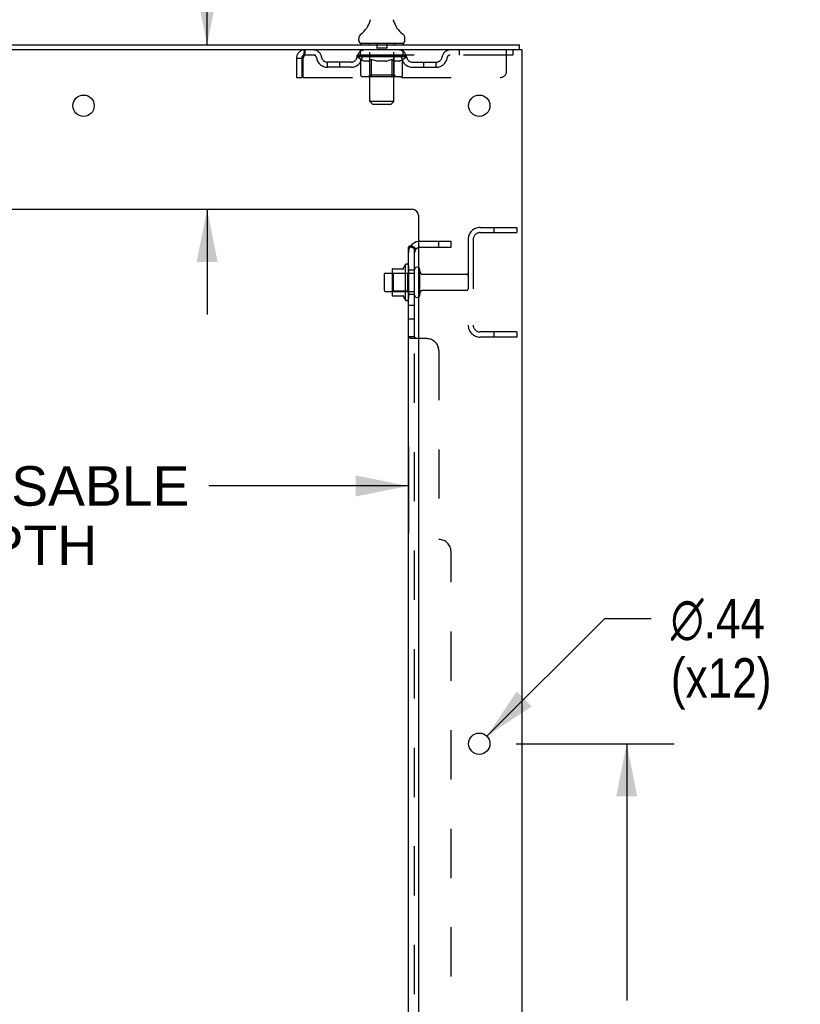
# Model space of a CAD drawing. Header units: inches. Extents: x 0 to 184, y 0 to 119.
# Tile 110 of 114: x 116 to 132, y 59 to 79. Entities that reach past the tile are written whole.
import ezdxf

# ---------------------------------------------------------------- set-up
doc = ezdxf.new("R2010")
doc.units = ezdxf.units.IN
doc.header["$LTSCALE"] = 10.121375
doc.header["$MEASUREMENT"] = 0
doc.linetypes.add('HIDDEN', pattern=[0.2, 0.1, -0.1])
doc.layers.get('0').update_dxf_attribs({"linetype": 'CONTINUOUS'})
for name, color, linetype in [('DEFAULT_2', 8, 'HIDDEN'), ('DIMENSIONS', 7, 'CONTINUOUS'), ('SUBPANEL', 7, 'CONTINUOUS')]:
    doc.layers.add(name, color=color, linetype=linetype)
doc.styles.get("Standard").update_dxf_attribs({"font": 'arial.ttf'})
doc.styles.add('TEXTSTYLE_1', font='gdt', dxfattribs={"width": 0.8})
doc.dimstyles.new('DIMSTYLE_1', dxfattribs={"dimtxt": 0.811875, "dimasz": 1.0825, "dimexe": 0.09, "dimexo": 0.07, "dimgap": 0.0375, "dimtad": 0, "dimtih": 1, "dimtoh": 1, "dimzin": 4, "dimdsep": 46, "dimtxsty": 'Standard', "dimblk": '_FILLED', "dimblk1": '_FILLED', "dimblk2": '_FILLED', "dimcen": 0.09, "dimadec": 3, "dimazin": 1, "dimtfac": 1, "dimtdec": 3, "dimtofl": 0, "dimtmove": 0, "dimatfit": 3, "dimldrblk": '_FILLED', "dimfxl": 0, "dimtolj": 1, "dimtzin": 4, "dimarcsym": 0})
doc.dimstyles.new('DIMSTYLE_2', dxfattribs={"dimtxt": 0.811875, "dimasz": 1.0825, "dimexe": 0.09, "dimexo": 0.07, "dimgap": 0.09, "dimtad": 0, "dimtih": 1, "dimtoh": 1, "dimzin": 4, "dimdsep": 46, "dimtxsty": 'Standard', "dimblk": '_FILLED', "dimblk1": '_FILLED', "dimblk2": '_FILLED', "dimcen": 0.09, "dimadec": 3, "dimazin": 1, "dimtfac": 1, "dimtdec": 3, "dimtofl": 0, "dimtmove": 0, "dimatfit": 1, "dimldrblk": '_FILLED', "dimfxl": 0, "dimtolj": 1, "dimtzin": 4, "dimarcsym": 0})

# ---------------------------------------------------------------- blocks, each defined once
blk = doc.blocks.new('_FILLED')
at = {"color": 0, "linetype": 'ByBlock'}
blk.add_solid([(0, 0), (-1, 0.2), (-1, -0.2)], dxfattribs=at)
blk = doc.blocks.new('*D2')
at = {"layer": 'DIMENSIONS', "color": 2, "linetype": 'Continuous'}
for p, q in [((107.182, 73.013), (107.182, 68.613)), ((123.807, 70.4), (123.807, 68.613)), ((107.182, 69.588), (111.28, 69.588)), ((123.807, 69.588), (119.709, 69.588))]:
    blk.add_line(p, q, dxfattribs=at)
at = {"layer": 'DIMENSIONS', "color": 2, "linetype": 'Continuous', "xscale": 1.0825, "yscale": 1.0825, "zscale": 1.0825, "rotation": 180}
blk.add_blockref('_FILLED', (107.182, 69.588), dxfattribs=at)
at = {"layer": 'DIMENSIONS', "color": 2, "linetype": 'Continuous', "xscale": 1.0825, "yscale": 1.0825, "zscale": 1.0825}
blk.add_blockref('_FILLED', (123.807, 69.588), dxfattribs=at)
at = {"layer": 'DIMENSIONS', "color": 2, "linetype": 'Continuous', "insert": (115.494, 69.994), "char_height": 0.81188, "width": 7.61774, "attachment_point": 2, "line_spacing_factor": 0.9}
blk.add_mtext('16.63 USABLE\\PDEPTH', dxfattribs=at)
blk = doc.blocks.new('*D20')
at = {"layer": 'DIMENSIONS', "color": 2, "linetype": 'Continuous'}
for p, q in [((119.674, 80.995), (118.727, 80.995)), ((119.674, 78.646), (119.674, 80.995)), ((119.674, 75.271), (119.674, 73.106))]:
    blk.add_line(p, q, dxfattribs=at)
at = {"layer": 'DIMENSIONS', "color": 2, "linetype": 'Continuous', "xscale": 1.0825, "yscale": 1.0825, "zscale": 1.0825}
for p, rotation in [((119.674, 78.646), 270), ((119.674, 75.271), 90)]:
    blk.add_blockref('_FILLED', p, dxfattribs=dict(at, rotation=rotation))
at = {"layer": 'DIMENSIONS', "color": 2, "linetype": 'Continuous', "insert": (118.321, 81.401), "char_height": 0.8119, "width": 2.20625, "attachment_point": 3, "line_spacing_factor": 0.9}
blk.add_mtext('3.38', dxfattribs=at)
blk = doc.blocks.new('*D21')
at = {"layer": 'DIMENSIONS', "color": 2, "linetype": 'Continuous'}
for p, q in [((126.019, 64.296), (129.262, 64.296)), ((128.288, 64.296), (128.288, 59.019)), ((128.288, 51.196), (128.288, 56.178)), ((126.019, 51.196), (129.262, 51.196))]:
    blk.add_line(p, q, dxfattribs=at)
at = {"layer": 'DIMENSIONS', "color": 2, "linetype": 'Continuous', "xscale": 1.0825, "yscale": 1.0825, "zscale": 1.0825}
for p, rotation in [((128.288, 64.296), 90), ((128.288, 51.196), 270)]:
    blk.add_blockref('_FILLED', p, dxfattribs=dict(at, rotation=rotation))
at = {"layer": 'DIMENSIONS', "color": 2, "linetype": 'Continuous', "insert": (128.288, 58.613), "char_height": 0.8119, "width": 2.83704, "attachment_point": 2, "line_spacing_factor": 0.9}
blk.add_mtext('13.10\\Ptyp.', dxfattribs=at)
blk = doc.blocks.new('*D22')
at = {"layer": 'DIMENSIONS', "color": 2, "linetype": 'Continuous'}
for p, q in [((125.416, 64.45), (127.842, 66.864)), ((127.842, 66.864), (128.789, 66.864))]:
    blk.add_line(p, q, dxfattribs=at)
at = {"layer": 'DIMENSIONS', "color": 2, "linetype": 'Continuous', "xscale": 1.0825, "yscale": 1.0825, "zscale": 1.0825, "rotation": 224.8568331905}
blk.add_blockref('_FILLED', (125.416, 64.45), dxfattribs=at)
at = {"layer": 'DIMENSIONS', "color": 2, "linetype": 'Continuous', "insert": (129.195, 67.269), "char_height": 0.81188, "width": 2.65796, "attachment_point": 1, "line_spacing_factor": 0.9, "style": 'TEXTSTYLE_1'}
blk.add_mtext('{\\fgdt;n}\\fArial;.44\\P(x12)', dxfattribs=at)

msp = doc.modelspace()

# ---------------------------------------------------------------- linework, layer by layer
at = {"color": 7, "linetype": 'Continuous'}
for p, q in [((123.014, 79.124), (123.014, 79.123)), ((123.018, 79.139), (123.017, 79.138)), ((123.017, 79.138), (123.017, 79.137)), ((123.017, 79.137), (123.017, 79.137)), ((123.019, 79.146), (123.018, 79.145)), ((123.019, 79.145), (123.018, 79.144)), ((123.018, 79.145), (123.018, 79.144)), ((123.018, 79.144), (123.018, 79.143)), ((123.018, 79.143), (123.018, 79.143)), ((123.018, 79.143), (123.018, 79.142)), ((123.018, 79.142), (123.018, 79.141)), ((123.018, 79.142), (123.018, 79.141)), ((123.018, 79.141), (123.018, 79.14)), ((123.018, 79.141), (123.018, 79.141)), ((123.018, 79.14), (123.018, 79.139)), ((123.018, 79.139), (123.018, 79.138)), ((123.02, 79.158), (123.019, 79.157)), ((123.019, 79.157), (123.019, 79.156)), ((123.019, 79.157), (123.019, 79.156)), ((123.019, 79.156), (123.019, 79.155)), ((123.019, 79.155), (123.019, 79.154)), ((123.019, 79.154), (123.019, 79.154)), ((123.019, 79.154), (123.019, 79.153)), ((123.019, 79.153), (123.019, 79.152)), ((123.019, 79.152), (123.019, 79.152)), ((123.019, 79.152), (123.019, 79.151)), ((123.019, 79.151), (123.019, 79.15)), ((123.019, 79.151), (123.019, 79.15)), ((123.019, 79.15), (123.019, 79.149)), ((123.019, 79.149), (123.019, 79.148)), ((123.019, 79.149), (123.019, 79.148)), ((123.019, 79.148), (123.019, 79.147)), ((123.019, 79.147), (123.019, 79.146)), ((123.019, 79.147), (123.019, 79.146)), ((123.019, 79.146), (123.019, 79.146)), ((123.02, 79.163), (123.02, 79.162)), ((123.02, 79.163), (123.02, 79.162)), ((123.02, 79.162), (123.02, 79.162)), ((123.02, 79.162), (123.02, 79.16)), ((123.02, 79.161), (123.02, 79.16)), ((123.02, 79.16), (123.02, 79.159)), ((123.02, 79.159), (123.02, 79.158)), ((123.02, 79.159), (123.02, 79.159)), ((123.502, 79.163), (123.502, 79.163)), ((123.502, 79.163), (123.502, 79.163)), ((123.503, 79.156), (123.502, 79.157)), ((123.502, 79.157), (123.502, 79.157)), ((123.503, 79.155), (123.503, 79.156)), ((123.503, 79.154), (123.503, 79.155)), ((123.503, 79.155), (123.503, 79.155)), ((123.503, 79.153), (123.503, 79.154)), ((123.503, 79.154), (123.503, 79.154)), ((123.503, 79.152), (123.503, 79.153)), ((123.503, 79.151), (123.503, 79.152)), ((123.503, 79.152), (123.503, 79.152)), ((123.503, 79.15), (123.503, 79.151)), ((123.503, 79.151), (123.503, 79.151)), ((123.503, 79.149), (123.503, 79.15)), ((123.503, 79.15), (123.503, 79.15)), ((123.503, 79.147), (123.503, 79.149)), ((123.503, 79.148), (123.503, 79.149)), ((123.503, 79.146), (123.503, 79.147)), ((123.503, 79.146), (123.503, 79.147)), ((123.503, 79.145), (123.503, 79.146)), ((123.504, 79.144), (123.503, 79.145)), ((123.504, 79.144), (123.503, 79.145)), ((123.504, 79.143), (123.504, 79.144)), ((123.504, 79.142), (123.504, 79.143)), ((123.504, 79.141), (123.504, 79.142)), ((123.504, 79.141), (123.504, 79.142)), ((123.504, 79.14), (123.504, 79.141)), ((123.504, 79.139), (123.504, 79.14)), ((123.504, 79.139), (123.504, 79.14)), ((123.505, 79.138), (123.504, 79.139)), ((123.505, 79.137), (123.505, 79.138)), ((123.508, 79.123), (123.508, 79.124)), ((122.786, 78.736), (122.786, 78.773)), ((122.823, 78.676), (122.823, 78.646)), ((123.698, 78.676), (122.823, 78.676)), ((123.698, 78.676), (123.698, 78.646)), ((123.736, 78.736), (123.736, 78.773)), ((126.084, 78.542), (126.084, 78.646)), ((123.471, 74.026), (123.471, 73.515)), ((123.482, 74.048), (123.709, 74.048)), ((123.737, 74.126), (123.737, 73.415)), ((123.307, 73.928), (123.307, 73.613)), ((123.337, 73.958), (123.471, 73.958)), ((123.337, 73.583), (123.471, 73.583)), ((123.482, 73.493), (123.709, 73.493))]:
    msp.add_line(p, q, dxfattribs=at)
at = {"color": 3, "linetype": 'Continuous'}
for p, q in [((108.325, 78.646), (126.084, 78.646)), ((126.136, 78.542), (108.33, 78.542)), ((126.136, 78.542), (126.136, 10.75)), ((112.011, 75.271), (123.886, 75.271)), ((124.011, 75.146), (124.011, 12.771))]:
    msp.add_line(p, q, dxfattribs=at)
at = {"color": 7, "linetype": 'Continuous'}
for points in [[(123.502, 79.158), (123.502, 79.159), (123.502, 79.159), (123.502, 79.16), (123.502, 79.161), (123.502, 79.161), (123.502, 79.162), (123.502, 79.163)], [(123.502, 79.159), (123.502, 79.16), (123.502, 79.161), (123.502, 79.161), (123.502, 79.162), (123.502, 79.163)], [(123.502, 79.157), (123.502, 79.158), (123.502, 79.159)]]:
    msp.add_lwpolyline(points, dxfattribs=at)
at = {"color": 3, "linetype": 'Continuous'}
for centre in [(117.136, 77.396), (125.261, 77.396), (125.261, 64.296)]:
    msp.add_circle(centre, 0.219, dxfattribs=at)
at = {"color": 7, "linetype": 'Continuous'}
for centre, radius, start, end in [((122.537, 79.274), 0.5, 306.7414, 344.6791), ((123.985, 79.274), 0.5, 195.3209, 233.2586), ((122.911, 78.773), 0.125, 126.7414, 180), ((123.611, 78.773), 0.125, 0, 53.2586), ((122.846, 78.736), 0.06, 180, 270), ((123.676, 78.736), 0.06, 270, 360), ((123.612, 74.026), 0.141, 174.7919, 180), ((123.482, 74.038), 0.01, 90, 174.8062), ((123.69, 74.058), 0.01, 270, 336.0321), ((124.337, 73.771), 0.698, 149.3369, 156.0321), ((123.769, 74.105), 0.0384, 0, 145.5503), ((123.987, 74.028), 0.055, 64.0906, 180), ((123.337, 73.928), 0.03, 90, 180), ((123.337, 73.613), 0.03, 180, 270), ((123.612, 73.515), 0.141, 180, 185.2081), ((123.482, 73.503), 0.01, 185.1938, 270), ((123.69, 73.483), 0.01, 23.9679, 90), ((124.337, 73.771), 0.698, 203.9679, 210.6631), ((123.769, 73.436), 0.0384, 214.4497, 360), ((123.987, 73.513), 0.055, 180, 295.9094)]:
    msp.add_arc(centre, radius, start, end, dxfattribs=at)
at = {"color": 3, "linetype": 'Continuous'}
msp.add_arc((123.886, 75.146), 0.125, 0, 90, dxfattribs=at)
at = {"layer": 'DEFAULT_2', "color": 8, "linetype": 'HIDDEN'}
for p, q in [((123.014, 79.124), (123.014, 79.124)), ((123.014, 79.123), (123.014, 79.123)), ((123.014, 79.123), (123.014, 79.123)), ((123.014, 79.123), (123.014, 79.123)), ((123.014, 79.123), (123.014, 79.123)), ((123.508, 79.123), (123.508, 79.123)), ((123.003, 78.676), (123.003, 78.646)), ((123.156, 78.666), (123.156, 78.586)), ((123.366, 78.666), (123.366, 78.586)), ((123.518, 78.676), (123.518, 78.646)), ((121.678, 78.542), (121.678, 78.438)), ((122.823, 78.438), (122.823, 78.542)), ((123.012, 77.486), (123.012, 78.646)), ((123.356, 78.576), (123.166, 78.576)), ((123.51, 77.486), (123.51, 78.646)), ((123.698, 78.438), (123.698, 78.542)), ((124.848, 78.542), (124.848, 78.438)), ((125.823, 78.104), (125.823, 78.542)), ((125.948, 78.542), (125.948, 78.438)), ((121.511, 78.375), (121.511, 77.979)), ((121.511, 78.375), (121.615, 78.375)), ((121.615, 78.375), (121.615, 77.979)), ((121.645, 77.979), (121.645, 78.375)), ((125.948, 78.438), (121.678, 78.438)), ((122.146, 78.187), (122.146, 78.291)), ((122.629, 78.291), (122.146, 78.291)), ((122.396, 78.187), (122.396, 78.291)), ((122.755, 78.4), (122.755, 78.432)), ((122.755, 78.432), (123, 78.432)), ((122.832, 78.346), (122.755, 78.4)), ((123.767, 78.4), (122.755, 78.4)), ((122.756, 78.432), (122.756, 78.436)), ((122.852, 78.435), (122.756, 78.436)), ((122.762, 78.432), (122.762, 78.438)), ((122.769, 78.43), (122.769, 78.432)), ((122.769, 78.43), (123.753, 78.43)), ((122.776, 78.43), (122.776, 78.432)), ((122.777, 78.43), (122.777, 78.432)), ((122.785, 78.432), (122.785, 78.438)), ((122.798, 78.43), (122.798, 78.432)), ((122.8, 78.43), (122.8, 78.432)), ((122.823, 78.432), (122.823, 78.438)), ((122.832, 78.021), (122.832, 78.346)), ((122.832, 78.346), (122.844, 78.338)), ((122.834, 78.43), (122.834, 78.432)), ((122.836, 78.43), (122.836, 78.432)), ((122.856, 78.331), (122.844, 78.338)), ((122.852, 78.432), (122.852, 78.435)), ((122.868, 78.325), (122.856, 78.331)), ((122.879, 78.319), (122.867, 78.325)), ((122.873, 78.432), (122.873, 78.438)), ((122.874, 78.43), (122.874, 78.432)), ((122.875, 78.43), (122.875, 78.432)), ((122.877, 78.43), (122.877, 78.432)), ((122.89, 78.315), (122.879, 78.319)), ((122.883, 78.43), (122.883, 78.432)), ((122.883, 78.43), (122.883, 78.432)), ((122.886, 78.43), (122.886, 78.432)), ((122.888, 78.43), (122.888, 78.433)), ((122.902, 78.311), (122.89, 78.315)), ((122.892, 78.43), (122.892, 78.432)), ((122.977, 78.311), (122.902, 78.311)), ((122.903, 78.43), (122.903, 78.432)), ((122.918, 78.43), (122.918, 78.434)), ((122.918, 78.43), (122.918, 78.432)), ((122.934, 78.43), (122.934, 78.432)), ((122.934, 78.43), (122.934, 78.432)), ((122.936, 78.432), (122.936, 78.438)), ((122.943, 78.43), (122.943, 78.432)), ((122.947, 78.43), (122.947, 78.432)), ((122.954, 78.43), (122.954, 78.432)), ((122.963, 78.43), (122.963, 78.435)), ((122.975, 78.43), (122.975, 78.432)), ((122.977, 78.311), (122.988, 78.315)), ((122.978, 78.43), (122.978, 78.432)), ((123, 78.319), (122.988, 78.315)), ((123, 78.43), (123, 78.432)), ((123.011, 78.325), (123, 78.319)), ((123.053, 78.432), (123.004, 78.432)), ((123.008, 78.432), (123.008, 78.438)), ((123.011, 78.023), (123.011, 78.398)), ((123.023, 78.331), (123.011, 78.324)), ((123.013, 78.43), (123.013, 78.432)), ((123.017, 78.43), (123.017, 78.432)), ((123.022, 78.43), (123.022, 78.436)), ((123.034, 78.338), (123.022, 78.331)), ((123.025, 78.43), (123.025, 78.432)), ((123.034, 78.43), (123.034, 78.432)), ((123.046, 78.346), (123.034, 78.338)), ((123.046, 78.021), (123.046, 78.346)), ((123.046, 78.346), (123.069, 78.338)), ((123.053, 78.43), (123.053, 78.432)), ((123.113, 78.432), (123.066, 78.432)), ((123.092, 78.331), (123.069, 78.338)), ((123.082, 78.43), (123.082, 78.432)), ((123.088, 78.432), (123.088, 78.438)), ((123.091, 78.43), (123.091, 78.432)), ((123.115, 78.325), (123.092, 78.331)), ((123.093, 78.43), (123.093, 78.437)), ((123.095, 78.43), (123.095, 78.432)), ((123.101, 78.43), (123.101, 78.432)), ((123.113, 78.43), (123.113, 78.432)), ((123.137, 78.319), (123.115, 78.325)), ((123.177, 78.432), (123.134, 78.432)), ((123.16, 78.315), (123.137, 78.319)), ((123.144, 78.43), (123.144, 78.432)), ((123.182, 78.311), (123.16, 78.315)), ((123.17, 78.432), (123.261, 78.438)), ((123.173, 78.432), (123.173, 78.438)), ((123.174, 78.438), (123.173, 78.438)), ((123.173, 78.43), (123.173, 78.432)), ((123.174, 78.432), (123.174, 78.438)), ((123.177, 78.43), (123.177, 78.433)), ((123.177, 78.43), (123.177, 78.432)), ((123.178, 78.43), (123.178, 78.432)), ((123.34, 78.311), (123.182, 78.311)), ((123.244, 78.432), (123.206, 78.432)), ((123.21, 78.43), (123.21, 78.432)), ((123.244, 78.43), (123.244, 78.432)), ((123.259, 78.432), (123.259, 78.432)), ((123.259, 78.43), (123.259, 78.432)), ((123.259, 78.43), (123.259, 78.432)), ((123.261, 78.432), (123.261, 78.438)), ((123.261, 78.438), (123.352, 78.432)), ((123.263, 78.43), (123.263, 78.432)), ((123.263, 78.43), (123.263, 78.432)), ((123.263, 78.432), (123.263, 78.432)), ((123.278, 78.43), (123.278, 78.432)), ((123.278, 78.432), (123.316, 78.432)), ((123.312, 78.43), (123.312, 78.432)), ((123.34, 78.311), (123.362, 78.315)), ((123.344, 78.43), (123.344, 78.432)), ((123.345, 78.43), (123.345, 78.433)), ((123.345, 78.43), (123.345, 78.432)), ((123.345, 78.432), (123.388, 78.432)), ((123.348, 78.432), (123.348, 78.438)), ((123.348, 78.438), (123.349, 78.438)), ((123.348, 78.43), (123.348, 78.432)), ((123.349, 78.432), (123.349, 78.438)), ((123.384, 78.319), (123.362, 78.315)), ((123.378, 78.43), (123.378, 78.432)), ((123.406, 78.324), (123.384, 78.319)), ((123.429, 78.331), (123.406, 78.324)), ((123.409, 78.43), (123.409, 78.432)), ((123.409, 78.432), (123.456, 78.432)), ((123.421, 78.43), (123.421, 78.432)), ((123.427, 78.43), (123.427, 78.432)), ((123.451, 78.337), (123.428, 78.33)), ((123.429, 78.43), (123.429, 78.437)), ((123.431, 78.43), (123.431, 78.432)), ((123.434, 78.432), (123.434, 78.438)), ((123.44, 78.43), (123.44, 78.432)), ((123.474, 78.345), (123.451, 78.337)), ((123.469, 78.43), (123.469, 78.432)), ((123.469, 78.432), (123.518, 78.432)), ((123.474, 78.021), (123.474, 78.345)), ((123.474, 78.345), (123.485, 78.337)), ((123.496, 78.331), (123.485, 78.337)), ((123.488, 78.43), (123.488, 78.432)), ((123.507, 78.325), (123.496, 78.331)), ((123.497, 78.43), (123.497, 78.432)), ((123.5, 78.43), (123.5, 78.436)), ((123.505, 78.43), (123.505, 78.432)), ((123.518, 78.319), (123.507, 78.325)), ((123.509, 78.43), (123.509, 78.432)), ((123.511, 78.023), (123.511, 78.398)), ((123.514, 78.432), (123.514, 78.438)), ((123.529, 78.315), (123.518, 78.319)), ((123.522, 78.43), (123.522, 78.432)), ((123.522, 78.432), (123.683, 78.432)), ((123.54, 78.311), (123.529, 78.315)), ((123.623, 78.311), (123.54, 78.311)), ((123.544, 78.43), (123.544, 78.432)), ((123.547, 78.43), (123.547, 78.432)), ((123.559, 78.43), (123.559, 78.435)), ((123.568, 78.43), (123.568, 78.432)), ((123.575, 78.43), (123.575, 78.432)), ((123.579, 78.43), (123.579, 78.432)), ((123.586, 78.432), (123.586, 78.438)), ((123.588, 78.43), (123.588, 78.432)), ((123.588, 78.43), (123.588, 78.432)), ((123.604, 78.43), (123.604, 78.434)), ((123.604, 78.43), (123.604, 78.432)), ((123.619, 78.43), (123.619, 78.432)), ((123.623, 78.311), (123.633, 78.315)), ((123.63, 78.43), (123.63, 78.432)), ((123.644, 78.319), (123.633, 78.315)), ((123.634, 78.43), (123.634, 78.433)), ((123.636, 78.43), (123.636, 78.432)), ((123.639, 78.43), (123.639, 78.432)), ((123.639, 78.43), (123.639, 78.432)), ((123.655, 78.325), (123.644, 78.319)), ((123.645, 78.43), (123.645, 78.432)), ((123.647, 78.43), (123.647, 78.432)), ((123.648, 78.43), (123.648, 78.432)), ((123.649, 78.432), (123.649, 78.438)), ((123.666, 78.331), (123.655, 78.324)), ((123.677, 78.337), (123.666, 78.33)), ((123.688, 78.345), (123.677, 78.337)), ((123.686, 78.43), (123.686, 78.432)), ((123.688, 78.43), (123.688, 78.432)), ((123.688, 78.345), (123.767, 78.4)), ((123.688, 78.021), (123.688, 78.345)), ((123.699, 78.432), (123.699, 78.438)), ((123.722, 78.43), (123.722, 78.432)), ((123.724, 78.43), (123.724, 78.432)), ((123.737, 78.432), (123.737, 78.438)), ((123.745, 78.43), (123.745, 78.432)), ((123.745, 78.43), (123.745, 78.432)), ((123.753, 78.43), (123.753, 78.432)), ((123.759, 78.432), (123.759, 78.438)), ((123.767, 78.4), (123.767, 78.438)), ((123.893, 78.291), (124.376, 78.291)), ((124.126, 78.187), (124.126, 78.291)), ((124.376, 78.187), (124.376, 78.291)), ((122.629, 78.187), (122.146, 78.187)), ((123.893, 78.187), (124.376, 78.187)), ((121.511, 77.979), (121.615, 77.979)), ((121.645, 77.979), (125.698, 77.979)), ((123.654, 77.991), (122.866, 77.991)), ((123.011, 78.023), (122.979, 77.991)), ((123.511, 78.023), (123.011, 78.023)), ((123.457, 77.991), (123.459, 77.992)), ((123.463, 77.993), (123.465, 77.995)), ((123.465, 77.995), (123.467, 77.997)), ((123.511, 78.023), (123.543, 77.991)), ((123.072, 77.426), (123.012, 77.486)), ((123.51, 77.486), (123.012, 77.486)), ((123.45, 77.426), (123.51, 77.486)), ((123.072, 77.426), (123.45, 77.426)), ((125.278, 74.896), (126.032, 74.896)), ((125.562, 74.896), (125.562, 74.792)), ((126.032, 74.896), (126.032, 74.792)), ((125.032, 74.649), (125.032, 72.892)), ((125.136, 74.649), (125.136, 72.892)), ((125.278, 74.792), (126.032, 74.792)), ((123.807, 74.105), (123.807, 73.436)), ((123.932, 73.513), (123.932, 74.028)), ((124.042, 73.513), (124.042, 74.028)), ((123.491, 73.954), (123.471, 73.974)), ((123.471, 73.958), (123.932, 73.958)), ((123.491, 73.954), (123.491, 73.587)), ((123.787, 73.954), (123.491, 73.954)), ((123.787, 73.954), (123.807, 73.974)), ((123.787, 73.954), (123.787, 73.587)), ((124.104, 73.936), (125.002, 73.936)), ((124.104, 73.606), (125.002, 73.606)), ((123.491, 73.587), (123.471, 73.567)), ((123.471, 73.583), (123.932, 73.583)), ((123.787, 73.587), (123.491, 73.587)), ((123.787, 73.587), (123.807, 73.567)), ((126.032, 72.75), (125.278, 72.75)), ((126.032, 72.646), (125.278, 72.646)), ((125.562, 72.75), (125.562, 72.646)), ((126.032, 72.75), (126.032, 72.646))]:
    msp.add_line(p, q, dxfattribs=at)
for points in [[(121.678, 78.542), (121.676, 78.541), (121.673, 78.537), (121.671, 78.532), (121.669, 78.525), (121.666, 78.516), (121.664, 78.505), (121.661, 78.493), (121.659, 78.479), (121.657, 78.463), (121.654, 78.447), (121.652, 78.43), (121.65, 78.412), (121.647, 78.393), (121.645, 78.375)], [(121.678, 78.438), (121.676, 78.437), (121.673, 78.436), (121.671, 78.434), (121.669, 78.431), (121.666, 78.428), (121.664, 78.424), (121.661, 78.419), (121.659, 78.414), (121.657, 78.408), (121.654, 78.402), (121.652, 78.395), (121.65, 78.389), (121.647, 78.382), (121.645, 78.375)], [(122.866, 77.991), (122.862, 77.992), (122.858, 77.992), (122.854, 77.993), (122.85, 77.995), (122.847, 77.997), (122.843, 77.999), (122.84, 78.002), (122.837, 78.005), (122.835, 78.009), (122.834, 78.013), (122.833, 78.017), (122.832, 78.021)], [(123.063, 77.991), (123.061, 77.992), (123.059, 77.992), (123.057, 77.993), (123.055, 77.995), (123.053, 77.997), (123.052, 77.999), (123.05, 78.002), (123.049, 78.005), (123.048, 78.009), (123.047, 78.013), (123.046, 78.017), (123.046, 78.021)], [(123.459, 77.992), (123.461, 77.992), (123.463, 77.993)], [(123.467, 77.997), (123.468, 77.999), (123.47, 78.002), (123.471, 78.005), (123.472, 78.009)], [(123.468, 77.999), (123.47, 78.002), (123.471, 78.005)], [(123.472, 78.009), (123.473, 78.013), (123.474, 78.017), (123.474, 78.021)], [(123.473, 78.013), (123.474, 78.017), (123.474, 78.021)], [(123.654, 77.991), (123.658, 77.992), (123.662, 77.992), (123.666, 77.993), (123.67, 77.995), (123.673, 77.997), (123.677, 77.999), (123.68, 78.002), (123.683, 78.005), (123.685, 78.009), (123.686, 78.013), (123.687, 78.017), (123.688, 78.021)]]:
    msp.add_lwpolyline(points, dxfattribs=at)
for centre, radius, start, end in [((122.982, 78.646), 0.03, 0, 90), ((123.146, 78.666), 0.01, 0, 90), ((123.376, 78.666), 0.01, 90, 180), ((123.54, 78.646), 0.03, 90, 180), ((121.678, 78.375), 0.167, 90, 180), ((121.857, 78.375), 0.167, 8.0716, 90), ((122.918, 78.375), 0.167, 90, 171.9284), ((123.166, 78.586), 0.01, 180, 270), ((123.356, 78.586), 0.01, 270, 360), ((123.603, 78.375), 0.167, 8.0716, 90), ((124.665, 78.375), 0.167, 90, 171.9284), ((121.678, 78.375), 0.063, 90, 180), ((121.858, 78.375), 0.0625, 7.9863, 90), ((122.146, 78.416), 0.229, 187.9863, 270), ((122.146, 78.416), 0.125, 188.0716, 270), ((122.629, 78.416), 0.125, 270, 351.9284), ((122.629, 78.416), 0.229, 270, 352.0137), ((122.918, 78.375), 0.0625, 90, 172.0137), ((122.979, 78.398), 0.0318, 0, 90), ((123.543, 78.398), 0.0318, 90, 180), ((123.604, 78.375), 0.0625, 7.9863, 90), ((123.893, 78.416), 0.229, 187.9863, 270), ((123.893, 78.416), 0.125, 188.0716, 270), ((124.376, 78.416), 0.125, 270, 351.9284), ((124.376, 78.416), 0.229, 270, 352.0137), ((124.664, 78.375), 0.0625, 90, 172.0137), ((125.698, 78.104), 0.125, 270, 360), ((125.278, 74.649), 0.246, 90, 180), ((125.278, 74.649), 0.142, 90, 180), ((123.987, 74.028), 0.055, 360, 64.0906), ((124.104, 73.998), 0.0625, 180, 270), ((125.002, 73.906), 0.03, 360, 90), ((124.104, 73.543), 0.0625, 90, 180), ((125.002, 73.636), 0.03, 270, 0), ((123.987, 73.513), 0.055, 295.9094, 0), ((125.278, 72.892), 0.246, 180, 270), ((125.278, 72.892), 0.142, 180, 270)]:
    msp.add_arc(centre, radius, start, end, dxfattribs=at)
for centre, major_axis, ratio, start_param, end_param in [((123.261, 78.438), (0.506, 0.005), 0.05963, 9.249616, 9.431313), ((123.261, 78.438), (0.506, 0), 0.060556, -3.083241, -2.96706), ((123.261, 78.438), (0.506, 0.011), 0.05688, 2.791345, 2.965878), ((122.774, 78.428), (0.158, -0.002), 0.05963, 0.605815, 1.645666), ((122.719, 78.428), (0.158, 0.002), 0.05963, 0.25549, 1.295341), ((123.261, 78.438), (0.506, -0.005), 0.05963, -2.96643, -2.791898), ((122.719, 78.423), (0.158, 0.003), 0.05688, 1.20151, 1.294789), ((122.774, 78.423), (0.158, 0), 0.060556, 1.551758, 1.645036), ((122.775, 78.425), (0.131, 0.001), 0.05963, 1.065228, 1.614276), ((122.739, 78.423), (0.158, 0.002), 0.05963, 1.170259, 1.376596), ((122.759, 78.425), (0.131, 0.003), 0.05688, 0.890143, 1.43919), ((122.806, 78.425), (0.131, 0), 0.060556, 1.240391, 1.789438), ((123.261, 78.438), (0.506, 0.015), 0.052395, 2.616403, 2.790936), ((122.824, 78.428), (0.158, -0.003), 0.05688, 0.7809, 1.820751), ((122.717, 78.428), (0.158, 0.003), 0.05688, 0.080405, 1.120256), ((123.261, 78.438), (0.506, -0.011), 0.05688, -2.791345, -2.616812), ((122.717, 78.423), (0.158, 0.005), 0.052395, 1.026568, 1.119847), ((122.824, 78.423), (0.158, -0.002), 0.05963, 1.72692, 1.820198), ((122.759, 78.425), (0.131, 0.004), 0.052395, 0.715201, 1.264248), ((122.85, 78.425), (0.131, -0.001), 0.05963, 1.415553, 1.9646), ((123.261, 78.438), (0.506, 0.02), 0.046319, 2.441654, 2.616187), ((122.888, 78.428), (0.158, -0.005), 0.052395, 0.955842, 1.995693), ((122.73, 78.428), (0.158, 0.005), 0.052395, -0.094537, 0.945314), ((123.261, 78.438), (0.506, -0.015), 0.052395, -2.616403, -2.44187), ((122.73, 78.423), (0.158, 0.006), 0.046319, 0.851819, 0.945098), ((122.888, 78.423), (0.158, -0.003), 0.05688, 1.902006, 1.995284), ((122.774, 78.425), (0.131, 0.005), 0.046319, 0.540452, 1.089499), ((122.907, 78.425), (0.131, -0.003), 0.05688, 1.590638, 2.139686), ((122.739, 78.428), (0.158, 0), 0.060556, 0.430652, 0.777569), ((123.261, 78.438), (0.506, 0.024), 0.038841, 2.267123, 2.441656), ((122.962, 78.428), (0.158, -0.006), 0.046319, 1.130591, 2.170442), ((123.261, 78.438), (0.506, -0.02), 0.046319, -2.441654, -2.267121), ((122.76, 78.428), (0.158, 0.006), 0.046319, -0.269286, 0.770565), ((122.76, 78.423), (0.158, 0.007), 0.038841, 0.677289, 0.770567), ((122.962, 78.423), (0.158, -0.005), 0.052395, 2.076947, 2.170226), ((122.803, 78.425), (0.131, 0.006), 0.038841, 0.365921, 0.914969), ((122.975, 78.425), (0.131, -0.004), 0.052395, 1.76558, 2.314627), ((123.261, 78.438), (0.506, 0.027), 0.030195, 2.09281, 2.267343), ((123.046, 78.428), (0.158, -0.007), 0.038841, 1.305122, 2.344973), ((123.261, 78.438), (0.506, -0.024), 0.038841, -2.267123, -2.092591), ((122.805, 78.428), (0.158, 0.007), 0.038841, -0.443817, 0.596034), ((122.805, 78.423), (0.158, 0.008), 0.030195, 0.502975, 0.596254), ((123.046, 78.423), (0.158, -0.006), 0.046319, 2.251696, 2.344975), ((122.847, 78.425), (0.131, 0.007), 0.030195, 0.191608, 0.740655), ((123.051, 78.425), (0.131, -0.005), 0.046319, 1.940329, 2.489376), ((122.863, 78.428), (0.158, 0.008), 0.030195, -0.61813, 0.421721), ((123.261, 78.438), (0.506, 0.029), 0.020645, 1.918687, 2.09322), ((123.136, 78.428), (0.158, -0.008), 0.030195, 1.479435, 2.519286), ((123.261, 78.438), (0.506, -0.027), 0.030195, -2.09281, -1.918277), ((122.863, 78.423), (0.158, 0.009), 0.020645, 0.328852, 0.422131), ((123.136, 78.423), (0.158, -0.007), 0.038841, 2.426227, 2.519505), ((122.903, 78.425), (0.131, 0.007), 0.020645, 0.017485, 0.566532), ((123.134, 78.425), (0.131, -0.006), 0.038841, 2.11486, 2.663907), ((122.934, 78.428), (0.158, 0.009), 0.020645, -0.792253, 0.247598), ((123.261, 78.438), (0.506, 0.03), 0.010478, 1.744704, 1.919237), ((123.231, 78.428), (0.158, -0.009), 0.020645, 1.653558, 2.693409), ((123.261, 78.438), (0.506, -0.029), 0.020645, -1.918687, -1.744154), ((122.934, 78.423), (0.158, 0.009), 0.010478, 0.154869, 0.248148), ((123.231, 78.423), (0.158, -0.008), 0.030195, 2.60054, 2.693819), ((122.97, 78.425), (0.131, 0.008), 0.010478, 6.126688, 6.675735), ((123.22, 78.425), (0.131, -0.007), 0.030195, 2.289173, 2.83822), ((123.015, 78.428), (0.158, 0.009), 0.010478, -0.966236, -0.000846), ((123.326, 78.428), (0.158, -0.009), 0.010478, 1.827541, 2.867392), ((123.261, 78.438), (0.506, -0.03), 0.010478, -1.744704, -1.570171), ((123.326, 78.423), (0.158, -0.009), 0.020645, 2.774664, 2.867942), ((123.308, 78.425), (0.131, -0.007), 0.020645, 2.463296, 3.012344), ((123.196, 78.428), (0.158, 0.009), 0.010478, 0.274201, 1.314052), ((123.128, 78.425), (0.131, 0.008), 0.010478, -0.000483, 0.504314), ((123.103, 78.423), (0.158, 0.009), 0.010478, 0.099668, 0.192946), ((123.261, 78.438), (0.506, 0.03), 0.010478, -1.571421, -1.396888), ((123.419, 78.423), (0.158, -0.009), 0.010478, 2.948646, 3.041925), ((123.394, 78.425), (0.131, -0.008), 0.010478, 2.637279, 3.142076), ((123.291, 78.428), (0.158, 0.009), 0.020645, 0.448184, 1.488034), ((123.214, 78.425), (0.131, 0.007), 0.020645, 0.129249, 0.678296), ((123.196, 78.423), (0.158, 0.009), 0.020645, 0.273651, 0.366929), ((123.507, 78.428), (0.158, -0.009), 0.010478, -3.140747, -2.175357), ((123.261, 78.438), (0.506, 0.029), 0.020645, -1.397439, -1.222906), ((123.261, 78.438), (0.506, -0.03), 0.010478, 1.222355, 1.396888), ((123.386, 78.428), (0.158, 0.008), 0.030195, 0.622307, 1.662158), ((123.302, 78.425), (0.131, 0.007), 0.030195, 0.303372, 0.852419), ((123.552, 78.425), (0.131, -0.008), 0.010478, 2.749043, 3.29809), ((123.588, 78.428), (0.158, -0.009), 0.020645, 2.893995, 3.933846), ((123.291, 78.423), (0.158, 0.008), 0.030195, 0.447774, 0.541052), ((123.588, 78.423), (0.158, -0.009), 0.010478, 2.893445, 2.986723), ((123.261, 78.438), (0.506, 0.027), 0.030195, -1.223315, -1.048783), ((123.261, 78.438), (0.506, -0.029), 0.020645, 1.048373, 1.222906), ((123.476, 78.428), (0.158, 0.007), 0.038841, 0.79662, 1.836471), ((123.388, 78.425), (0.131, 0.006), 0.038841, 0.477686, 1.026733), ((123.619, 78.425), (0.131, -0.007), 0.020645, 2.57506, 3.124108), ((123.658, 78.428), (0.158, -0.008), 0.030195, 2.719872, 3.759723), ((123.56, 78.428), (0.158, 0.006), 0.046319, 0.971151, 2.011002), ((123.386, 78.423), (0.158, 0.007), 0.038841, 0.622087, 0.715366), ((123.658, 78.423), (0.158, -0.009), 0.020645, 2.719462, 2.812741), ((123.261, 78.438), (0.506, 0.024), 0.038841, -1.049002, -0.874469), ((123.261, 78.438), (0.506, -0.027), 0.030195, 0.87425, 1.048783), ((123.471, 78.425), (0.131, 0.005), 0.046319, 0.652216, 1.201263), ((123.634, 78.428), (0.158, 0.005), 0.052395, 1.1459, 2.185751), ((123.675, 78.425), (0.131, -0.007), 0.030195, 2.400937, 2.949985), ((123.717, 78.428), (0.158, -0.007), 0.038841, 2.545558, 3.585409), ((123.547, 78.425), (0.131, 0.004), 0.052395, 0.826965, 1.376012), ((123.476, 78.423), (0.158, 0.006), 0.046319, 0.796618, 0.889896), ((123.717, 78.423), (0.158, -0.008), 0.030195, 2.545339, 2.638617), ((123.698, 78.428), (0.158, 0.003), 0.05688, 1.320842, 2.360692), ((123.261, 78.438), (0.506, 0.02), 0.046319, -0.874471, -0.699939), ((123.261, 78.438), (0.506, -0.024), 0.038841, 0.699936, 0.874469), ((123.762, 78.428), (0.158, -0.006), 0.046319, 2.371028, 3.410879), ((123.719, 78.425), (0.131, -0.006), 0.038841, 2.226624, 2.775671), ((123.748, 78.428), (0.158, 0.002), 0.05963, 1.495927, 2.535778), ((123.615, 78.425), (0.131, 0.003), 0.05688, 1.001907, 1.550954), ((123.792, 78.428), (0.158, -0.005), 0.052395, 2.196279, 3.23613), ((123.748, 78.425), (0.131, -0.005), 0.046319, 2.052093, 2.601141), ((123.56, 78.423), (0.158, 0.005), 0.052395, 0.971367, 1.064645), ((123.783, 78.428), (0.158, 0), 0.060556, 1.671089, 2.71094), ((123.762, 78.423), (0.158, -0.007), 0.038841, 2.371026, 2.464304), ((123.805, 78.428), (0.158, -0.003), 0.05688, 2.021337, 3.061188), ((123.261, 78.438), (0.506, 0.015), 0.052395, -0.699723, -0.52519), ((123.261, 78.438), (0.506, -0.02), 0.046319, 0.525406, 0.699939), ((123.802, 78.428), (0.158, -0.002), 0.05963, 1.846251, 2.886102), ((123.672, 78.425), (0.131, 0.001), 0.05963, 1.176993, 1.72604), ((123.763, 78.425), (0.131, -0.004), 0.052395, 1.877344, 2.426392), ((123.716, 78.425), (0.131, 0), 0.060556, 1.352155, 1.901202), ((123.763, 78.425), (0.131, -0.003), 0.05688, 1.702402, 2.25145), ((123.747, 78.425), (0.131, -0.001), 0.05963, 1.527317, 2.076364), ((123.634, 78.423), (0.158, 0.003), 0.05688, 1.146309, 1.239587), ((123.792, 78.423), (0.158, -0.006), 0.046319, 2.196495, 2.289773), ((123.261, 78.438), (0.506, 0.011), 0.05688, -0.524781, -0.350248), ((123.261, 78.438), (0.506, -0.015), 0.052395, 0.350657, 0.52519), ((123.698, 78.423), (0.158, 0.002), 0.05963, 1.321394, 1.414673), ((123.805, 78.423), (0.158, -0.005), 0.052395, 2.021746, 2.115024), ((123.261, 78.438), (0.506, 0.005), 0.05963, -0.349695, -0.175162), ((123.261, 78.438), (0.506, -0.011), 0.05688, 0.175715, 0.350248), ((123.748, 78.423), (0.158, 0), 0.060556, 1.496556, 1.589835), ((123.802, 78.423), (0.158, -0.003), 0.05688, 1.846804, 1.940083), ((123.783, 78.423), (0.158, -0.002), 0.05963, 1.671719, 1.764997), ((123.261, 78.438), (0.506, 0), 0.060556, -0.174533, 0), ((123.261, 78.438), (0.506, -0.005), 0.05963, 0.000629, 0.175162)]:
    msp.add_ellipse(centre, major_axis=major_axis, ratio=ratio, start_param=start_param, end_param=end_param, dxfattribs=at)
at = {"layer": 'SUBPANEL', "color": 8, "linetype": 'HIDDEN'}
for p, q in [((124.044, 74.614), (124.682, 74.614)), ((124.432, 74.489), (124.432, 74.614)), ((124.682, 74.489), (124.682, 74.614)), ((123.887, 74.487), (123.889, 74.486)), ((123.889, 74.486), (123.89, 74.486)), ((123.89, 74.486), (123.892, 74.485)), ((123.892, 74.485), (123.893, 74.485)), ((123.893, 74.485), (123.895, 74.484)), ((123.895, 74.484), (123.896, 74.484)), ((123.896, 74.484), (123.898, 74.483)), ((123.898, 74.483), (123.899, 74.483)), ((123.908, 74.489), (123.957, 74.449)), ((123.933, 74.469), (123.932, 74.47)), ((124.044, 74.489), (124.682, 74.489)), ((123.932, 74.021), (123.807, 74.021)), ((123.932, 73.521), (123.807, 73.521)), ((123.932, 73.292), (123.807, 73.292)), ((123.932, 73.011), (123.807, 73.011)), ((123.932, 16.642), (123.932, 72.65)), ((123.935, 72.642), (123.934, 72.644)), ((123.939, 72.64), (123.937, 72.641)), ((123.958, 72.618), (123.958, 72.62)), ((124.182, 72.614), (124.011, 72.614)), ((124.432, 72.364), (124.432, 68.489)), ((124.682, 21.052), (124.682, 68.239))]:
    msp.add_line(p, q, dxfattribs=at)
at = {"layer": 'SUBPANEL', "color": 3, "linetype": 'Continuous'}
for p, q in [((123.807, 14.802), (123.807, 74.489)), ((124.011, 72.614), (123.861, 72.614))]:
    msp.add_line(p, q, dxfattribs=at)
at = {"layer": 'SUBPANEL', "color": 7, "linetype": 'Continuous'}
for p, q in [((123.932, 74.489), (123.807, 74.489)), ((123.861, 74.528), (123.908, 74.489)), ((123.932, 72.65), (123.932, 74.489)), ((123.932, 72.65), (123.807, 72.65))]:
    msp.add_line(p, q, dxfattribs=at)
at = {"layer": 'SUBPANEL', "color": 3, "linetype": 'Continuous'}
for points in [[(123.83, 74.51), (123.826, 74.508), (123.823, 74.507), (123.82, 74.505), (123.817, 74.503), (123.815, 74.502), (123.812, 74.5), (123.81, 74.498), (123.809, 74.496), (123.808, 74.494), (123.807, 74.492), (123.807, 74.491), (123.807, 74.489)], [(123.861, 74.528), (123.859, 74.526), (123.857, 74.524), (123.854, 74.522), (123.851, 74.52), (123.847, 74.518), (123.844, 74.516), (123.84, 74.514), (123.837, 74.513), (123.83, 74.51)], [(123.84, 72.625), (123.833, 72.628), (123.83, 72.63), (123.826, 72.631), (123.823, 72.633), (123.82, 72.634), (123.817, 72.636), (123.815, 72.638), (123.812, 72.64), (123.81, 72.642), (123.809, 72.643), (123.808, 72.645), (123.807, 72.647), (123.807, 72.648), (123.807, 72.65)], [(123.861, 72.614), (123.859, 72.616), (123.857, 72.618), (123.854, 72.619), (123.851, 72.621), (123.847, 72.622), (123.844, 72.624), (123.84, 72.625)]]:
    msp.add_lwpolyline(points, dxfattribs=at)
at = {"layer": 'SUBPANEL', "color": 8, "linetype": 'HIDDEN'}
for points in [[(123.876, 74.489), (123.875, 74.489), (123.874, 74.489), (123.874, 74.489), (123.873, 74.489), (123.873, 74.489), (123.873, 74.489), (123.872, 74.489), (123.872, 74.489), (123.872, 74.489)], [(123.872, 74.489), (123.872, 74.489), (123.872, 74.489), (123.872, 74.489), (123.873, 74.489), (123.873, 74.489), (123.873, 74.489), (123.874, 74.489), (123.874, 74.489), (123.875, 74.489), (123.875, 74.489), (123.876, 74.489), (123.877, 74.489), (123.877, 74.489), (123.878, 74.489), (123.878, 74.489), (123.879, 74.488), (123.88, 74.488), (123.88, 74.488), (123.881, 74.488), (123.882, 74.488), (123.882, 74.488), (123.883, 74.488), (123.884, 74.487), (123.884, 74.487), (123.885, 74.487), (123.886, 74.487), (123.886, 74.487), (123.887, 74.487)], [(123.899, 74.483), (123.901, 74.482), (123.902, 74.482), (123.903, 74.482), (123.904, 74.481), (123.905, 74.481), (123.905, 74.481), (123.906, 74.481), (123.907, 74.48), (123.908, 74.48), (123.909, 74.479), (123.91, 74.479), (123.911, 74.479), (123.912, 74.478), (123.913, 74.478), (123.914, 74.477), (123.915, 74.477), (123.916, 74.477), (123.917, 74.476), (123.918, 74.476), (123.919, 74.475), (123.92, 74.475), (123.92, 74.475), (123.921, 74.474), (123.922, 74.474), (123.923, 74.474), (123.924, 74.473), (123.924, 74.473), (123.925, 74.472), (123.926, 74.472), (123.927, 74.472), (123.927, 74.471), (123.928, 74.471), (123.929, 74.471), (123.929, 74.47), (123.93, 74.47), (123.931, 74.47), (123.931, 74.469), (123.932, 74.469), (123.933, 74.468), (123.933, 74.468), (123.934, 74.468), (123.934, 74.468), (123.935, 74.467), (123.935, 74.467), (123.936, 74.467), (123.936, 74.467), (123.936, 74.466)], [(123.934, 74.482), (123.933, 74.484), (123.932, 74.486), (123.932, 74.488), (123.932, 74.489)], [(123.936, 74.466), (123.936, 74.466), (123.936, 74.466), (123.936, 74.466), (123.936, 74.466), (123.936, 74.467), (123.935, 74.467), (123.935, 74.467), (123.935, 74.467), (123.934, 74.468), (123.934, 74.468), (123.933, 74.468), (123.933, 74.469), (123.933, 74.469)], [(123.808, 72.645), (123.807, 72.647), (123.807, 72.648), (123.807, 72.65)], [(123.82, 72.634), (123.817, 72.636), (123.815, 72.638), (123.812, 72.64), (123.81, 72.642), (123.809, 72.643)], [(123.861, 72.614), (123.859, 72.616), (123.857, 72.618), (123.854, 72.619), (123.851, 72.621)], [(123.933, 72.645), (123.932, 72.647), (123.932, 72.648)], [(123.952, 72.63), (123.95, 72.631), (123.948, 72.633)], [(123.958, 72.621), (123.957, 72.623), (123.957, 72.624), (123.956, 72.626), (123.955, 72.627), (123.953, 72.629)], [(123.957, 72.614), (123.958, 72.616), (123.958, 72.618)]]:
    msp.add_lwpolyline(points, dxfattribs=at)
at = {"layer": 'SUBPANEL', "color": 7, "linetype": 'Continuous'}
for points in [[(123.939, 74.475), (123.937, 74.477), (123.935, 74.479), (123.934, 74.482)], [(123.946, 74.466), (123.945, 74.468), (123.943, 74.47), (123.941, 74.472), (123.939, 74.475)], [(123.957, 74.449), (123.958, 74.449), (123.958, 74.45), (123.958, 74.451), (123.958, 74.452), (123.957, 74.453), (123.957, 74.454), (123.956, 74.455), (123.955, 74.457), (123.953, 74.458), (123.952, 74.46), (123.95, 74.462), (123.946, 74.466)], [(123.943, 72.637), (123.941, 72.638), (123.939, 72.64), (123.937, 72.641), (123.935, 72.642), (123.934, 72.644), (123.933, 72.645), (123.932, 72.647), (123.932, 72.648), (123.932, 72.65)], [(123.957, 72.614), (123.958, 72.616), (123.958, 72.618), (123.958, 72.62), (123.958, 72.621), (123.957, 72.623), (123.957, 72.624), (123.956, 72.626), (123.955, 72.627), (123.953, 72.629), (123.952, 72.63), (123.95, 72.631), (123.948, 72.633), (123.946, 72.634), (123.943, 72.637)]]:
    msp.add_lwpolyline(points, dxfattribs=at)
at = {"layer": 'SUBPANEL', "color": 3, "linetype": 'Continuous'}
msp.add_arc((124.044, 74.377), 0.237, 98.0058, 140.5658, dxfattribs=at)
at = {"layer": 'SUBPANEL', "color": 8, "linetype": 'HIDDEN'}
for centre, radius, start, end in [((124.044, 74.377), 0.237, 90, 98.0058), ((124.044, 74.377), 0.237, 140.5658, 180), ((124.044, 74.377), 0.112, 90, 107.1436), ((124.182, 72.364), 0.25, 0, 90), ((124.432, 68.239), 0.25, 0, 90)]:
    msp.add_arc(centre, radius, start, end, dxfattribs=at)
at = {"layer": 'SUBPANEL', "color": 7, "linetype": 'Continuous'}
msp.add_arc((124.044, 74.377), 0.112, 107.1436, 180, dxfattribs=at)

# ---------------------------------------------------------------- dimensions: what is measured, and where the dimension line sits
at = {"layer": 'DIMENSIONS', "color": 2, "linetype": 'Continuous'}
dim = msp.add_linear_dim(base=(119.674474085, 75.27063383), p1=(126.023980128, 78.64563383), p2=(123.885980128, 75.27063383), angle=270, dimstyle='DIMSTYLE_1', dxfattribs=at)
dim.commit()
dim.dimension.update_dxf_attribs({"geometry": '*D20', "text_midpoint": (117.215663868, 80.990688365), "dimtype": 160})
dim = msp.add_linear_dim(base=(123.806980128, 69.587742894), p1=(107.181980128, 73.08288383), p2=(123.806980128, 68.543492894), text='<> USABLE\\PDEPTH', dimstyle='DIMSTYLE_1', dxfattribs=at)
dim.commit()
dim.dimension.update_dxf_attribs({"geometry": '*D2', "text_midpoint": (115.494480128, 68.978836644), "dimtype": 160})
dim = msp.add_diameter_dim_2p(p1=(125.416, 64.45), p2=(125.106, 64.141), text='%%c<>\\P(x12)', dimstyle='DIMSTYLE_2', override={"dimpost": '<>'}, dxfattribs=at)
dim.commit()
dim.dimension.update_dxf_attribs({"geometry": '*D22', "text_midpoint": (130.524, 66.255), "dimtype": 163})
dim = msp.add_linear_dim(base=(128.288, 51.196), p1=(125.949, 64.296), p2=(125.949, 51.196), angle=270, text='<>\\Ptyp.', dimstyle='DIMSTYLE_1', dxfattribs=at)
dim.commit()
dim.dimension.update_dxf_attribs({"geometry": '*D21', "text_midpoint": (128.288, 57.599), "dimtype": 160})

doc.saveas('drawing.dxf')
